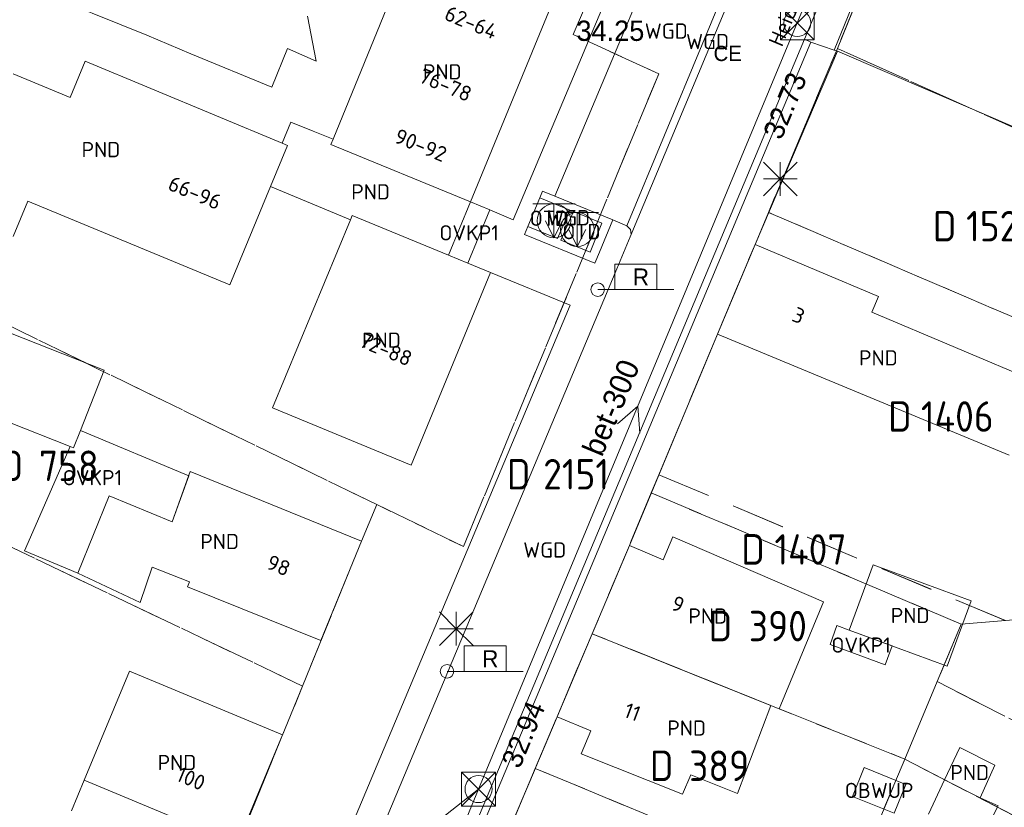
# Model space of a CAD drawing. Header units: metres. Extents: x 207644 to 210135, y 370459 to 373417.
# Tile 130 of 256: x 208385 to 208443, y 371964 to 372011. Entities that reach past the tile are written whole.
import ezdxf
from ezdxf.enums import TextEntityAlignment as Align

# ---------------------------------------------------------------- set-up
doc = ezdxf.new("R2010")
doc.units = ezdxf.units.M
doc.linetypes.add('HIDDEN2', pattern=[4.7625, 3.175, -1.5875])
for name, color, linetype in [('combi_kolk', 7, 'Continuous'), ('CON_BxH300x300mm', 7, 'Continuous'), ('DMM_BxH300x300mm', 7, 'Continuous'), ('GB', 1, 'Continuous'), ('GB07', 1, 'Continuous'), ('GB11', 1, 'Continuous'), ('INV_BxH300x300mm', 7, 'Continuous'), ('KAD_perceelnummer', 212, 'Continuous'), ('KAD_sectie', 212, 'Continuous'), ('KAD_Vastgesteld_Perceel', 212, 'Continuous'), ('KO_INSPECTIE', 7, 'Continuous'), ('NAR', 7, 'Continuous'), ('NLV_inspectieput', 7, 'Continuous'), ('NOD_inspectieput', 7, 'Continuous'), ('OBWUP', 7, 'Continuous'), ('ORL', 7, 'Continuous'), ('OTD', 7, 'Continuous'), ('OVKP1', 7, 'Continuous'), ('PIJL', 7, 'Continuous'), ('PND', 7, 'Continuous'), ('WGD', 7, 'Continuous')]:
    doc.layers.add(name, color=color, linetype=linetype)
for name, color, linetype, lineweight in [('GIMGMV', 7, 'Continuous', 25), ('GMV', 7, 'Continuous', 25), ('GP1', 7, 'Continuous', 30), ('Q12P_ondergrondse_afvalbak-plastic-mono', 3, 'Continuous', 0), ('Q12R_ondergrondse_afvalbak-afval-mono', 8, 'Continuous', 0), ('Q21_lantaarnpaal', 1, 'Continuous', 0), ('Q28_rioolput', 153, 'Continuous', 0), ('Q89_trottoirkolk_rechts', 153, 'Continuous', 0)]:
    doc.layers.add(name, color=color, linetype=linetype, lineweight=lineweight)
doc.styles.add('ISO', font='isocpeur.ttf', dxfattribs={"height": 1})
doc.styles.add('ISOCP', font='ISOCP.shx', dxfattribs={"height": 1.8})

# ---------------------------------------------------------------- blocks, each defined once
blk = doc.blocks.new('ACMAP_ANN_TEMPLATE_Vastgesteld_Perceelnummer')
at = {"layer": 'KAD_perceelnummer', "style": 'ISOCP'}
blk.add_attdef('Perceelnummer', text='', height=1.8, dxfattribs=at).set_placement((0, 0), align=Align.MIDDLE)
at = {"layer": 'KAD_sectie', "style": 'ISOCP'}
blk.add_attdef('sectie', text='', height=1.8, dxfattribs=at).set_placement((-2.7, 0), align=Align.MIDDLE_RIGHT)
blk = doc.blocks.new('Q12P')
for p, q in [((-1.25, 1), (1.25, 1)), ((0, 1), (0, -1))]:
    blk.add_line(p, q)
blk.add_lwpolyline([(-0.5, 0), (0, -1), (0.5, 0)])
blk.add_circle((0, 0), 1)
blk = doc.blocks.new('Q12R')
for p, q in [((-1.25, 1), (1.25, 1)), ((0, 1), (0, -1))]:
    blk.add_line(p, q)
blk.add_lwpolyline([(-0.5, 0), (0, -1), (0.5, 0)])
blk.add_circle((0, 0), 1)
blk = doc.blocks.new('Q89')
for p, q in [((1, 0), (0, 0)), ((3.5, 0), (4.5, 0))]:
    blk.add_line(p, q)
blk.add_lwpolyline([(1, 0), (3.5, 0), (3.5, 1.5), (1, 1.5), (1, 0)])
blk.add_text('R', height=1).set_placement((2.066, 0.247))
blk = doc.blocks.new('Q21')
for p, q in [((-1, 1), (0, 0)), ((0, 1), (0, 0)), ((0, 0), (1, 1)), ((-1, 0), (0, 0)), ((-1, -1), (0, 0)), ((0, 0), (1, 0)), ((0, 0), (0, -1)), ((0, 0), (1, -1))]:
    blk.add_line(p, q)
blk = doc.blocks.new('Q28')
at = {"linetype": 'Continuous'}
for p, q in [((-1, -1), (1, 1)), ((-1, 1), (1, -1))]:
    blk.add_line(p, q, dxfattribs=at)
blk.add_lwpolyline([(1, 1), (1, -1), (-1, -1), (-1, 1)], close=True)

msp = doc.modelspace()

# ---------------------------------------------------------------- linework, layer by layer
at = {"layer": 'combi_kolk', "color": 253, "lineweight": 13}
for centre in [(208419.25, 371994.9), (208410.34, 371972.34)]:
    msp.add_circle(centre, 0.4, dxfattribs=at)
at = {"layer": 'CON_BxH300x300mm', "color": 253, "linetype": 'Continuous', "lineweight": 13}
for points in [[(208431.05, 372010.66), (208451.5, 372059)], [(208412.2, 371965.38), (208431.05, 372010.66)], [(208399, 371955), (208412.2, 371965.38)], [(208399.79, 371935.29), (208412.2, 371965.38)]]:
    msp.add_lwpolyline(points, dxfattribs=at)
at = {"layer": 'GB', "color": 253, "linetype": 'Continuous', "lineweight": 13}
for points in [[(208403.595, 372003.795), (208407.316, 372012.871)], [(208411.733, 372000.093), (208416.642, 372012.036)], [(208388.051, 372006.259), (208388.937, 372008.393)], [(208388.937, 372008.393), (208400.582, 372003.561)], [(208384.673, 372007.662), (208388.051, 372006.259)], [(208400.582, 372003.561), (208401.101, 372004.807)], [(208401.101, 372004.807), (208402.429, 372004.268)], [(208402.429, 372004.268), (208403.595, 372003.795)], [(208399.903, 372000.992), (208397.495, 371995.182)], [(208404.624, 371999.034), (208399.903, 372000.992)], [(208385.553, 372000.134), (208384.682, 371998.031)], [(208397.495, 371995.182), (208385.553, 372000.134)], [(208410.424, 371996.929), (208411.733, 372000.093)], [(208400.017, 371987.923), (208404.624, 371999.034)], [(208426.329, 371992.273), (208428.554, 371997.568)], [(208435.855, 371994.486), (208428.554, 371997.568)], [(208411.569, 371996.459), (208410.424, 371996.929)], [(208412.903, 371995.911), (208411.569, 371996.459)], [(208412.903, 371995.911), (208408.224, 371984.52)], [(208435.465, 371993.565), (208435.855, 371994.486)], [(208445.366, 371989.396), (208435.465, 371993.565)], [(208426.329, 371992.273), (208443.588, 371985.122)], [(208408.224, 371984.52), (208400.017, 371987.923)], [(208394.075, 371981.176), (208395.151, 371984.159)], [(208395.151, 371984.159), (208405.284, 371980.028)], [(208405.284, 371980.028), (208402.881, 371974.157)], [(208423.693, 371980.286), (208423.12, 371978.932)], [(208432.597, 371976.454), (208423.693, 371980.286)], [(208418.916, 371974.565), (208421.122, 371979.778)], [(208423.12, 371978.932), (208421.122, 371979.778)], [(208435.543, 371978.632), (208434.127, 371974.781)], [(208441.327, 371976.504), (208435.543, 371978.632)], [(208394.997, 371977.341), (208395.11, 371977.631)], [(208402.881, 371974.157), (208394.997, 371977.341)], [(208434.127, 371974.781), (208439.91, 371972.653)], [(208418.916, 371974.565), (208416.841, 371969.66)], [(208388.878, 371965.9), (208391.567, 371972.355)], [(208391.567, 371972.355), (208400.602, 371968.59)], [(208416.841, 371969.66), (208418.84, 371968.815)], [(208400.602, 371968.59), (208397.918, 371962.138)], [(208418.84, 371968.815), (208418.267, 371967.461)], [(208418.267, 371967.461), (208424.261, 371965.089)], [(208424.261, 371965.089), (208424.759, 371966.227)]]:
    msp.add_lwpolyline(points, dxfattribs=at)
at = {"layer": 'GB07', "color": 253, "linetype": 'Continuous', "lineweight": 13}
for points in [[(208403.595, 372003.795), (208403.467, 372003.482)], [(208399.903, 372000.992), (208400.912, 372003.424)], [(208400.912, 372003.424), (208400.582, 372003.561)], [(208403.467, 372003.482), (208411.733, 372000.093)], [(208404.624, 371999.034), (208404.73, 371999.29)], [(208404.73, 371999.29), (208410.424, 371996.929)], [(208418.916, 371974.565), (208429.491, 371970.325)], [(208429.491, 371970.325), (208429.976, 371970.13)], [(208429.976, 371970.13), (208430.072, 371970.362)], [(208441.866, 371964.866), (208439.764, 371965.933)]]:
    msp.add_lwpolyline(points, dxfattribs=at)
at = {"layer": 'GB11', "color": 253, "linetype": 'Continuous', "lineweight": 13}
for points in [[(208378.77, 371994.588), (208390.059, 371990.148)], [(208388.055, 371985.634), (208376.964, 371989.996)], [(208390.059, 371990.148), (208388.654, 371986.576)], [(208388.654, 371986.576), (208388.253, 371985.556)], [(208388.253, 371985.556), (208388.055, 371985.634)], [(208388.497, 371978.136), (208390.359, 371982.706)], [(208390.359, 371982.706), (208394.075, 371981.176)], [(208392.903, 371978.492), (208392.187, 371976.401)], [(208395.11, 371977.631), (208392.903, 371978.492)], [(208392.187, 371976.401), (208388.497, 371978.136)], [(208430.072, 371970.362), (208432.597, 371976.454)], [(208439.91, 371972.653), (208441.327, 371976.504)], [(208427.507, 371965.112), (208429.491, 371970.325)], [(208440.66, 371967.836), (208439.764, 371965.933)], [(208442.737, 371966.792), (208440.66, 371967.836)], [(208441.866, 371964.866), (208442.737, 371966.792)], [(208424.759, 371966.227), (208427.507, 371965.112)], [(208438.803, 371963.893), (208439.764, 371965.933)], [(208394.686, 371963.483), (208388.878, 371965.9)], [(208441.866, 371964.866), (208442.933, 371964.388)], [(208442.933, 371964.388), (208440.787, 371960.233)]]:
    msp.add_lwpolyline(points, dxfattribs=at)
at = {"layer": 'GIMGMV', "color": 253, "linetype": 'Continuous', "lineweight": 13}
for points in [[(208435.002, 371966.649), (208434.315, 371964.952)], [(208437.471, 371965.65), (208435.002, 371966.649)], [(208436.785, 371963.953), (208437.471, 371965.65)], [(208434.315, 371964.952), (208436.785, 371963.953)]]:
    msp.add_lwpolyline(points, dxfattribs=at)
at = {"layer": 'GMV', "color": 253, "linetype": 'Continuous', "lineweight": 13}
for points in [[(208425.524, 372025.823), (208414.239, 371999.034)], [(208416.716, 372000.419), (208425.534, 372021.413)], [(208433.24, 372009.043), (208438.196, 372021.249)], [(208436.168, 372020.904), (208431.478, 372009.693)], [(208429.887, 372020.131), (208420.98, 371998.67)], [(208421.165, 371998.021), (208430.51, 372020.355)], [(208392.582, 372009.933), (208386.024, 372012.603)], [(208402.092, 372011.053), (208402.598, 372008.403)], [(208431.478, 372009.693), (208386.764, 371903.055)], [(208395.183, 372008.841), (208392.582, 372009.933)], [(208431.843, 372009.52), (208431.478, 372009.693)], [(208431.843, 372009.52), (208387.142, 371902.864)], [(208400.911, 372009.144), (208399.97, 372006.863)], [(208402.598, 372008.403), (208400.911, 372009.144)], [(208431.843, 372009.52), (208433.24, 372009.043)], [(208433.434, 372008.99), (208433.24, 372009.043)], [(208399.97, 372006.863), (208395.183, 372008.841)], [(208428.554, 371997.568), (208433.434, 372008.99)], [(208455.265, 371999.624), (208433.434, 372008.99)], [(208415.114, 371998.628), (208415.826, 372000.33)], [(208415.826, 372000.33), (208415.988, 372000.717)], [(208417.598, 371999.602), (208415.826, 372000.33)], [(208415.988, 372000.717), (208416.716, 372000.419)], [(208420.135, 371999.016), (208416.716, 372000.419)], [(208411.569, 371996.459), (208412.861, 371999.618)], [(208414.239, 371999.034), (208412.861, 371999.618)], [(208416.869, 371997.915), (208417.598, 371999.602)], [(208417.821, 371999.527), (208417.073, 371997.833)], [(208419.496, 371998.819), (208417.821, 371999.527)], [(208415.114, 371998.628), (208414.919, 371998.163)], [(208415.114, 371998.628), (208416.869, 371997.915)], [(208418.793, 371997.114), (208419.496, 371998.819)], [(208419.348, 371997.123), (208420.135, 371999.016)], [(208420.135, 371999.016), (208420.98, 371998.67)], [(208420.98, 371998.67), (208421.195, 371998.463)], [(208414.919, 371998.163), (208419.077, 371996.472)], [(208421.165, 371998.021), (208420.377, 371996.123)], [(208421.218, 371998.165), (208421.165, 371998.021)], [(208421.195, 371998.463), (208421.218, 371998.165)], [(208417.073, 371997.833), (208418.793, 371997.114)], [(208419.077, 371996.472), (208419.348, 371997.123)], [(208420.377, 371996.123), (208380.632, 371901.463)], [(208417.612, 371993.981), (208412.903, 371995.911)], [(208378.912, 371901.925), (208417.612, 371993.981)], [(208421.122, 371979.778), (208426.329, 371992.273)], [(208414.271, 371963.557), (208416.841, 371969.66)]]:
    msp.add_lwpolyline(points, dxfattribs=at)
at = {"layer": 'GP1', "color": 253, "linetype": 'Continuous', "lineweight": 13}
for points in [[(208411.733, 372000.093), (208412.861, 371999.618)], [(208388.654, 371986.576), (208395.058, 371983.9)], [(208385.354, 371979.456), (208388.055, 371985.634)], [(208395.058, 371983.9), (208394.075, 371981.176)], [(208388.497, 371978.136), (208385.354, 371979.456)], [(208432.988, 371973.931), (208433.399, 371975.049)], [(208433.399, 371975.049), (208434.127, 371974.781)], [(208434.127, 371974.781), (208436.66, 371973.849)], [(208436.25, 371972.731), (208432.988, 371973.931)], [(208436.66, 371973.849), (208436.25, 371972.731)], [(208388.129, 371964.103), (208388.878, 371965.9)]]:
    msp.add_lwpolyline(points, dxfattribs=at)
at = {"layer": 'KAD_Vastgesteld_Perceel', "color": 253, "linetype": 'HIDDEN2', "lineweight": 13}
for points in [[(208379.286, 372008.698), (208382.482, 372016.498), (208384.522, 372021.478), (208386.708, 372026.802), (208388.968, 372032.302), (208391.051, 372037.378), (208394.525, 372045.901), (208395.516, 372045.264), (208398.131, 372043.579), (208416.171, 372031.923), (208424.755, 372026.324), (208417.797, 372009.973), (208422.857, 372007.66), (208411.302, 371979.714), (208406.178, 371982.196), (208374.698, 371997.51), (208376.127, 372000.988), (208379.286, 372008.698)], [(208433.424, 372009.156), (208455.015, 371999.453), (208455.8, 371988.147), (208429.352, 371999.468), (208433.424, 372009.156)], [(208455.8, 371988.147), (208456.704, 371987.758), (208457.542, 371976.458), (208443.356, 371975.339), (208422.866, 371983.963), (208426.329, 371992.273), (208428.554, 371997.568), (208429.352, 371999.468), (208455.8, 371988.147)], [(208371.8, 371990.467), (208373.987, 371995.778), (208374.698, 371997.51), (208406.178, 371982.196), (208405.277, 371980.031), (208401.789, 371971.472), (208370.182, 371986.538), (208371.8, 371990.467)], [(208369.644, 371985.235), (208370.182, 371986.538), (208401.789, 371971.472), (208395.917, 371957.056), (208364.257, 371972.194), (208365.36, 371974.863), (208369.644, 371985.235)], [(208440.747, 371975.132), (208422.417, 371982.885), (208422.866, 371983.963), (208443.356, 371975.339), (208440.747, 371975.132)], [(208418.916, 371974.565), (208421.122, 371979.778), (208422.417, 371982.885), (208440.747, 371975.132), (208439.326, 371971.731), (208437.407, 371967.15), (208418.916, 371974.565)], [(208473.009, 371954.525), (208439.326, 371971.731), (208440.747, 371975.132), (208443.356, 371975.339), (208457.542, 371976.458), (208457.739, 371973.969), (208476.946, 371962.256), (208473.009, 371954.525)], [(208415.554, 371966.605), (208416.841, 371969.66), (208418.916, 371974.565), (208437.407, 371967.15), (208435.486, 371962.566), (208433.976, 371958.954), (208415.554, 371966.605)], [(208439.326, 371971.731), (208473.009, 371954.525), (208470.684, 371949.959), (208437.407, 371967.15), (208439.326, 371971.731)], [(208468.504, 371945.679), (208435.486, 371962.566), (208437.407, 371967.15), (208470.684, 371949.959), (208468.504, 371945.679)], [(208412.129, 371958.47), (208414.271, 371963.557), (208415.554, 371966.605), (208433.976, 371958.954), (208433.564, 371957.966), (208432.542, 371955.51), (208432.776, 371952.494), (208432.977, 371949.913), (208412.129, 371958.47)]]:
    msp.add_lwpolyline(points, close=True, dxfattribs=at)
for points in [[(208455.015, 371999.453), (208433.424, 372009.156), (208436.623, 372017.009), (208437.802, 372019.374), (208440.02, 372023.572), (208441.501, 372026.131), (208443.732, 372029.662)], [(208382.439, 371910.315), (208386.245, 371919.369), (208390.126, 371928.602), (208394.142, 371938.155), (208398.095, 371947.557), (208401.063, 371954.616), (208395.917, 371957.056), (208401.789, 371971.472), (208405.277, 371980.031), (208406.178, 371982.196), (208411.302, 371979.714), (208422.857, 372007.66), (208417.797, 372009.973), (208424.755, 372026.324)], [(208436.623, 372017.009), (208433.424, 372009.156), (208429.352, 371999.468), (208428.554, 371997.568), (208426.329, 371992.273), (208422.866, 371983.963), (208422.417, 371982.885), (208421.122, 371979.778), (208418.916, 371974.565), (208416.841, 371969.66), (208415.554, 371966.605), (208414.271, 371963.557)]]:
    msp.add_lwpolyline(points, dxfattribs=at)
at = {"layer": 'NOD_inspectieput', "color": 253, "lineweight": 13}
for centre in [(208431.05, 372010.66), (208412.2, 371965.38)]:
    msp.add_circle(centre, 0.8, dxfattribs=at)
at = {"layer": 'PIJL', "color": 253, "lineweight": 13}
msp.add_lwpolyline([(208420.41, 371986.97), (208421.63, 371988.02), (208421.74, 371986.41)], dxfattribs=at)

# ---------------------------------------------------------------- block references
at = {"layer": 'KAD_Vastgesteld_Perceel', "color": 253, "linetype": 'HIDDEN2', "lineweight": 13}
ref = msp.add_blockref('ACMAP_ANN_TEMPLATE_Vastgesteld_Perceelnummer', (208443.165, 371998.652), dxfattribs=at)
ref.add_attrib('Perceelnummer', '1526', dxfattribs={"layer": 'KAD_perceelnummer', "lineweight": 13, "height": 1.8, "style": 'ISOCP'}).set_placement((208443.165, 371998.652), align=Align.MIDDLE)
ref.add_attrib('sectie', 'D', dxfattribs={"layer": 'KAD_sectie', "lineweight": 13, "height": 1.8, "style": 'ISOCP'}).set_placement((208440.465, 371998.652), align=Align.MIDDLE_RIGHT)
ref = msp.add_blockref('ACMAP_ANN_TEMPLATE_Vastgesteld_Perceelnummer', (208440.515, 371987.404), dxfattribs=at)
ref.add_attrib('Perceelnummer', '1406', dxfattribs={"layer": 'KAD_perceelnummer', "lineweight": 13, "height": 1.8, "style": 'ISOCP'}).set_placement((208440.515, 371987.404), align=Align.MIDDLE)
ref.add_attrib('sectie', 'D', dxfattribs={"layer": 'KAD_sectie', "lineweight": 13, "height": 1.8, "style": 'ISOCP'}).set_placement((208437.815, 371987.404), align=Align.MIDDLE_RIGHT)
ref = msp.add_blockref('ACMAP_ANN_TEMPLATE_Vastgesteld_Perceelnummer', (208387.968, 371984.491), dxfattribs=at)
ref.add_attrib('Perceelnummer', '758', dxfattribs={"layer": 'KAD_perceelnummer', "lineweight": 13, "height": 1.8, "style": 'ISOCP'}).set_placement((208387.968, 371984.491), align=Align.MIDDLE)
ref.add_attrib('sectie', 'D', dxfattribs={"layer": 'KAD_sectie', "lineweight": 13, "height": 1.8, "style": 'ISOCP'}).set_placement((208385.268, 371984.491), align=Align.MIDDLE_RIGHT)
ref = msp.add_blockref('ACMAP_ANN_TEMPLATE_Vastgesteld_Perceelnummer', (208417.973, 371983.99), dxfattribs=at)
ref.add_attrib('Perceelnummer', '2151', dxfattribs={"layer": 'KAD_perceelnummer', "lineweight": 13, "height": 1.8, "style": 'ISOCP'}).set_placement((208417.973, 371983.99), align=Align.MIDDLE)
ref.add_attrib('sectie', 'D', dxfattribs={"layer": 'KAD_sectie', "lineweight": 13, "height": 1.8, "style": 'ISOCP'}).set_placement((208415.273, 371983.99), align=Align.MIDDLE_RIGHT)
ref = msp.add_blockref('ACMAP_ANN_TEMPLATE_Vastgesteld_Perceelnummer', (208431.832, 371979.548), dxfattribs=at)
ref.add_attrib('Perceelnummer', '1407', dxfattribs={"layer": 'KAD_perceelnummer', "lineweight": 13, "height": 1.8, "style": 'ISOCP'}).set_placement((208431.832, 371979.548), align=Align.MIDDLE)
ref.add_attrib('sectie', 'D', dxfattribs={"layer": 'KAD_sectie', "lineweight": 13, "height": 1.8, "style": 'ISOCP'}).set_placement((208429.132, 371979.548), align=Align.MIDDLE_RIGHT)
ref = msp.add_blockref('ACMAP_ANN_TEMPLATE_Vastgesteld_Perceelnummer', (208429.903, 371975.018), dxfattribs=at)
ref.add_attrib('Perceelnummer', '390', dxfattribs={"layer": 'KAD_perceelnummer', "lineweight": 13, "height": 1.8, "style": 'ISOCP'}).set_placement((208429.903, 371975.018), align=Align.MIDDLE)
ref.add_attrib('sectie', 'D', dxfattribs={"layer": 'KAD_sectie', "lineweight": 13, "height": 1.8, "style": 'ISOCP'}).set_placement((208427.203, 371975.018), align=Align.MIDDLE_RIGHT)
ref = msp.add_blockref('ACMAP_ANN_TEMPLATE_Vastgesteld_Perceelnummer', (208426.431, 371966.76), dxfattribs=at)
ref.add_attrib('Perceelnummer', '389', dxfattribs={"layer": 'KAD_perceelnummer', "lineweight": 13, "height": 1.8, "style": 'ISOCP'}).set_placement((208426.431, 371966.76), align=Align.MIDDLE)
ref.add_attrib('sectie', 'D', dxfattribs={"layer": 'KAD_sectie', "lineweight": 13, "height": 1.8, "style": 'ISOCP'}).set_placement((208423.731, 371966.76), align=Align.MIDDLE_RIGHT)
at = {"layer": 'Q12P_ondergrondse_afvalbak-plastic-mono', "color": 253}
msp.add_blockref('Q12P', (208416.661, 371998.97), dxfattribs=at)
at = {"layer": 'Q12R_ondergrondse_afvalbak-afval-mono', "color": 253}
msp.add_blockref('Q12R', (208418.042, 371998.458), dxfattribs=at)
at = {"layer": 'Q21_lantaarnpaal', "color": 253}
for p in [(208430.047, 372001.443), (208410.887, 371974.861)]:
    msp.add_blockref('Q21', p, dxfattribs=at)
at = {"layer": 'Q28_rioolput', "color": 253}
for p in [(208431.051, 372010.658), (208412.197, 371965.376)]:
    msp.add_blockref('Q28', p, dxfattribs=at)
at = {"layer": 'Q89_trottoirkolk_rechts', "color": 253}
for p in [(208419.254, 371994.904), (208410.344, 371972.339)]:
    msp.add_blockref('Q89', p, dxfattribs=at)

# ---------------------------------------------------------------- texts
at = {"layer": 'DMM_BxH300x300mm', "color": 253, "lineweight": 13}
msp.add_text('bet-300', height=1.3, rotation=67.4, dxfattribs=at).set_placement((208419.5, 371984.96))
at = {"layer": 'INV_BxH300x300mm', "color": 253, "lineweight": 13}
for s, p in [('32.73', (208430.1, 372003.69)), ('32.94', (208414.63, 371966.53))]:
    msp.add_text(s, height=1.2, rotation=67.4, dxfattribs=at).set_placement(p)
at = {"layer": 'KO_INSPECTIE', "color": 253, "lineweight": 13}
msp.add_text('CE', height=0.9, dxfattribs=at).set_placement((208426.1, 372008.41))
at = {"layer": 'NAR', "color": 253, "linetype": 'Continuous', "lineweight": 13, "style": 'ISO'}
for s, rotation, p in [('62-64', 337.7, (208411.764, 372010.689)), ('76-78', 337.7, (208410.246, 372006.997)), ('90-92', 337.7, (208408.783, 372003.437)), ('66-96', 337.5, (208395.422, 372000.627)), ('3', 337.2, (208431.13, 371993.372)), ('72-88', 337.7, (208406.713, 371991.369)), ('98', 337.7, (208400.376, 371978.597)), ('9', 337.5, (208423.998, 371976.31)), ('11', 339.4, (208421.298, 371969.937)), ('100', 337.4, (208395.193, 371966.003))]:
    msp.add_text(s, height=0.9, rotation=rotation, dxfattribs=at).set_placement(p, align=Align.MIDDLE_CENTER)
at = {"layer": 'NLV_inspectieput', "color": 253, "lineweight": 13}
msp.add_text('34.25', height=1.2, dxfattribs=at).set_placement((208417.99, 372009.6))
at = {"layer": 'OBWUP', "color": 253, "linetype": 'Continuous', "lineweight": 13, "style": 'ISO'}
msp.add_text('OBWUP', height=0.9, dxfattribs=at).set_placement((208435.893, 371965.301), align=Align.MIDDLE_CENTER)
at = {"layer": 'ORL', "color": 253, "linetype": 'Continuous', "lineweight": 13, "style": 'ISO'}
msp.add_text('Heideweg', height=0.9, rotation=67.3, dxfattribs=at).set_placement((208430.726, 372011.751), align=Align.MIDDLE_CENTER)
at = {"layer": 'OTD', "color": 253, "linetype": 'Continuous', "lineweight": 13, "style": 'ISO'}
for p in [(208416.356, 371999.118), (208418.285, 371998.329)]:
    msp.add_text('OTD', height=0.9, dxfattribs=at).set_placement(p, align=Align.MIDDLE_CENTER)
at = {"layer": 'OVKP1', "color": 253, "linetype": 'Continuous', "lineweight": 13, "style": 'ISO'}
for p in [(208411.643, 371998.258), (208389.366, 371983.785), (208434.824, 371973.891)]:
    msp.add_text('OVKP1', height=0.9, dxfattribs=at).set_placement(p, align=Align.MIDDLE_CENTER)
at = {"layer": 'PND', "color": 253, "linetype": 'Continuous', "lineweight": 13, "style": 'ISO'}
for p in [(208410.055, 372007.773), (208389.869, 372003.175), (208405.818, 372000.679), (208406.46, 371991.912), (208435.848, 371990.867), (208396.891, 371980.013), (208425.757, 371975.61), (208437.727, 371975.642), (208424.509, 371968.989), (208394.366, 371966.952), (208441.251, 371966.359)]:
    msp.add_text('PND', height=0.9, dxfattribs=at).set_placement(p, align=Align.MIDDLE_CENTER)
at = {"layer": 'WGD', "color": 253, "linetype": 'Continuous', "lineweight": 13, "style": 'ISO'}
for p in [(208423.302, 372010.182), (208425.745, 372009.559), (208417.527, 371999.15), (208416.115, 371979.513)]:
    msp.add_text('WGD', height=0.9, dxfattribs=at).set_placement(p, align=Align.MIDDLE_CENTER)

doc.saveas('drawing.dxf')
